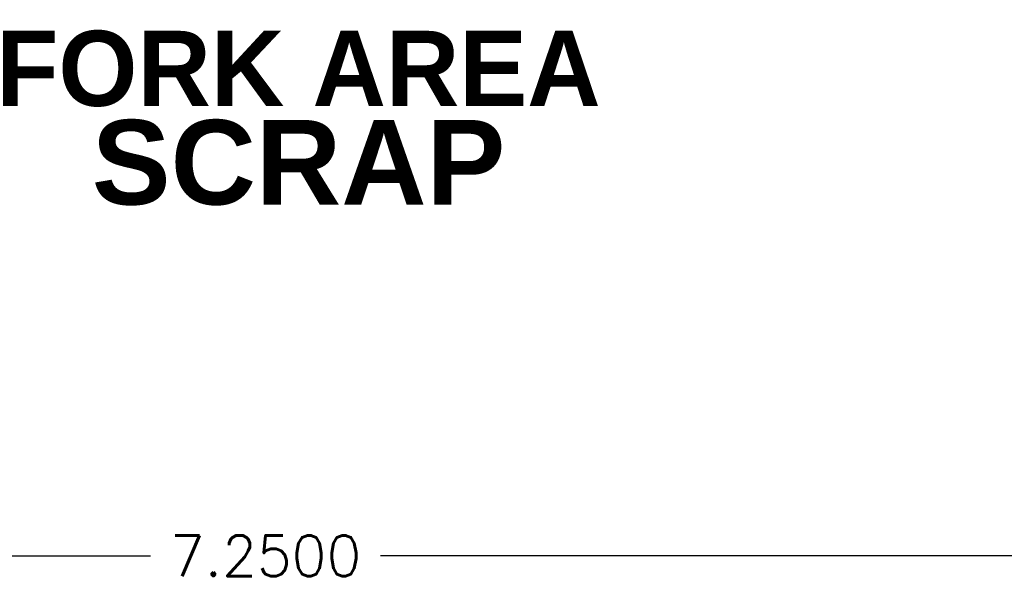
# Model space of a CAD drawing. Header units: inches. Extents: x -59 to 40, y -86 to 20.
# Tile 21 of 74: x 19.3 to 22.57, y -77.62 to -75.7. Entities that reach past the tile are written whole.
import ezdxf
from ezdxf.enums import TextEntityAlignment as Align

# ---------------------------------------------------------------- set-up
doc = ezdxf.new("R2010")
doc.units = ezdxf.units.IN
doc.header["$MEASUREMENT"] = 0
doc.layers.add('SID-M-D', color=2, linetype='Continuous')
doc.layers.add('SID-M-S', color=7, linetype='Continuous')
doc.styles.add('SANSSERIFBOLD', font='sasb____.pfb', dxfattribs={"height": 0.5})
doc.styles.get("Standard").update_dxf_attribs({"font": 'txt.shx'})
doc.dimstyles.get("Standard").update_dxf_attribs({"dimtxt": 0.18, "dimasz": 0.18, "dimexe": 0.18, "dimexo": 0.0625, "dimgap": 0.09, "dimtad": 0, "dimtih": 1, "dimtoh": 1, "dimdec": 4, "dimzin": 0, "dimdsep": 46, "dimtxsty": 'Standard', "dimcen": 0.09, "dimadec": 0, "dimazin": 0, "dimtfac": 1, "dimtdec": 4, "dimtofl": 0, "dimtmove": 0, "dimatfit": 3, "dimfxl": 0, "dimtolj": 1, "dimtzin": 0, "dimarcsym": 0})

# ---------------------------------------------------------------- blocks, each defined once
blk = doc.blocks.new('dm108465')
at = {"layer": 'SID-M-D', "style": 'SANSSERIFBOLD'}
blk.add_text('FORK AREA', height=0.25, dxfattribs=at).set_placement((-0.0971, -1.8377), align=Align.MIDDLE)
blk = doc.blocks.new('*D114')
at = {"layer": 'DEFPOINTS', "color": 0, "transparency": 16777216}
for p in [(16.4919, -76.852), (23.7419, -76.852), (23.7419, -77.4857)]:
    blk.add_point(p, dxfattribs=at)
at = {"layer": 'SID-M-D', "color": 0, "lineweight": -2, "transparency": 16777216}
for p, q in [((16.4919, -76.8989), (16.4919, -77.6207)), ((23.7419, -76.8989), (23.7419, -77.6207)), ((16.6269, -77.4857), (19.7344, -77.4857)), ((23.6069, -77.4857), (20.4994, -77.4857))]:
    blk.add_line(p, q, dxfattribs=at)
at = {"layer": 'SID-M-D', "color": 0, "transparency": 16777216}
for points in [[(16.6269, -77.4632), (16.6269, -77.5082), (16.4919, -77.4857)], [(23.6069, -77.4632), (23.6069, -77.5082), (23.7419, -77.4857)]]:
    blk.add_solid(points, dxfattribs=at)
at = {"layer": 'SID-M-D', "color": 0, "transparency": 16777216, "insert": (20.1169, -77.4857), "char_height": 0.135, "attachment_point": 5}
blk.add_mtext('\\A1;7.2500', dxfattribs=at)

msp = doc.modelspace()

# ---------------------------------------------------------------- block references
at = {"layer": 'SID-M-S'}
msp.add_blockref('dm108465', (20.29037, -74.02645), dxfattribs=at)

# ---------------------------------------------------------------- texts
at = {"layer": 'SID-M-D', "style": 'SANSSERIFBOLD'}
msp.add_text('SCRAP', height=0.281249, dxfattribs=at).set_placement((20.22655, -76.17648), align=Align.MIDDLE)

# ---------------------------------------------------------------- dimensions: what is measured, and where the dimension line sits
at = {"layer": 'SID-M-D'}
dim = msp.add_linear_dim(base=(23.7419, -77.48571), p1=(16.4919, -76.85203), p2=(23.7419, -76.85203), dimstyle='Standard', override={"dimscale": 0.75}, dxfattribs=at)
dim.commit()
dim.dimension.update_dxf_attribs({"geometry": '*D114', "text_midpoint": (20.1169, -77.48571)})

doc.saveas('drawing.dxf')
